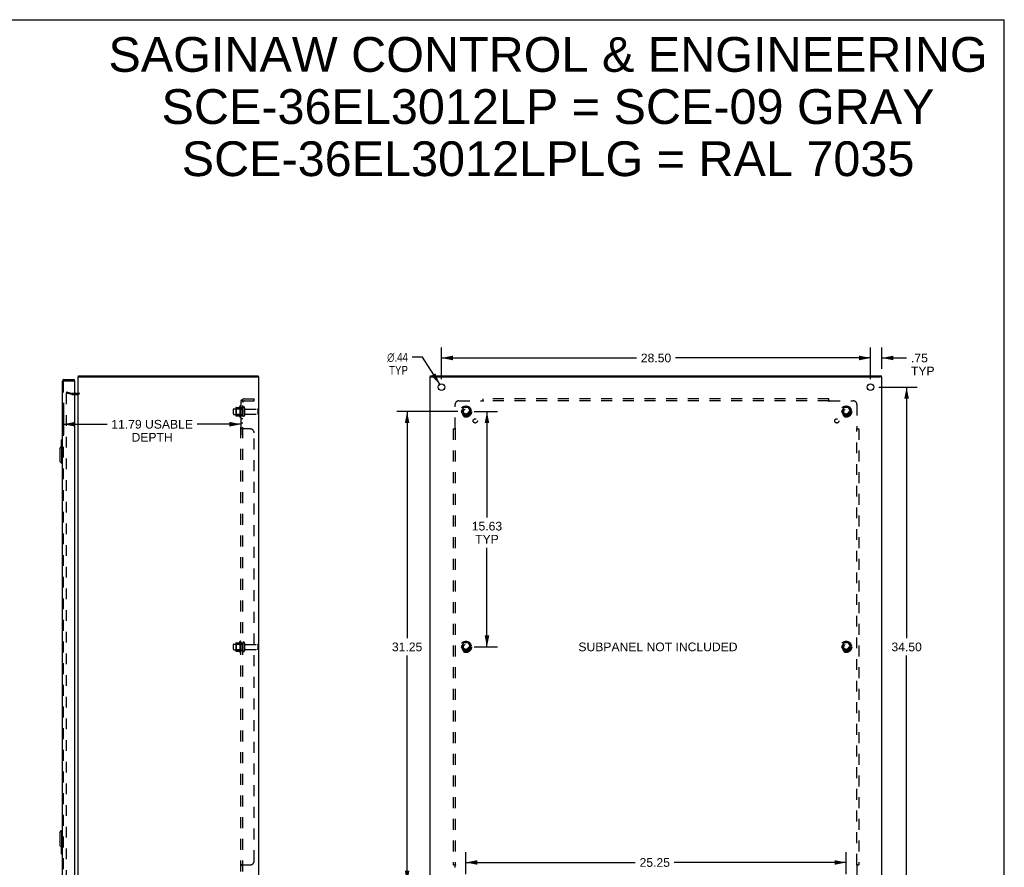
# Model space of a CAD drawing. Header units: inches. Extents: x 0 to 131, y 0 to 85.
# Tile 4 of 4: x 65 to 131, y 28 to 85. Entities that reach past the tile are written whole.
import ezdxf

# ---------------------------------------------------------------- set-up
doc = ezdxf.new("R2010")
doc.units = ezdxf.units.IN
doc.header["$LTSCALE"] = 7.192308
doc.header["$MEASUREMENT"] = 0
doc.linetypes.add('HIDDEN', pattern=[0.2, 0.1, -0.1])
doc.layers.get('0').update_dxf_attribs({"linetype": 'CONTINUOUS'})
for name, color, linetype in [('DEFAULT_2', 8, 'HIDDEN'), ('DIMENSIONS', 7, 'CONTINUOUS'), ('DOOR_ASSEMBLY', 7, 'CONTINUOUS'), ('SUBPANEL', 7, 'CONTINUOUS')]:
    doc.layers.add(name, color=color, linetype=linetype)
doc.styles.get("Standard").update_dxf_attribs({"font": 'arial.ttf'})
doc.styles.add('TEXTSTYLE_1', font='gdt', dxfattribs={"width": 0.8})
doc.dimstyles.new('DIMSTYLE_1', dxfattribs={"dimtxt": 0.576923, "dimasz": 0.769231, "dimexe": 0.09, "dimexo": 0.07, "dimgap": 0.0375, "dimtad": 0, "dimtih": 1, "dimtoh": 1, "dimzin": 4, "dimdsep": 46, "dimtxsty": 'Standard', "dimblk": '_FILLED', "dimblk1": '_FILLED', "dimblk2": '_FILLED', "dimcen": 0.09, "dimadec": 3, "dimazin": 1, "dimtfac": 1, "dimtdec": 3, "dimtofl": 0, "dimtmove": 0, "dimatfit": 3, "dimldrblk": '_FILLED', "dimfxl": 0, "dimtolj": 1, "dimtzin": 4, "dimarcsym": 0})
doc.dimstyles.new('DIMSTYLE_2', dxfattribs={"dimtxt": 0.576923, "dimasz": 0.769231, "dimexe": 0.09, "dimexo": 0.07, "dimgap": 0.09, "dimtad": 0, "dimtih": 1, "dimtoh": 1, "dimzin": 4, "dimdsep": 46, "dimtxsty": 'Standard', "dimblk": '_FILLED', "dimblk1": '_FILLED', "dimblk2": '_FILLED', "dimcen": 0.09, "dimadec": 3, "dimazin": 1, "dimtfac": 1, "dimtdec": 3, "dimtofl": 0, "dimtmove": 0, "dimatfit": 1, "dimldrblk": '_FILLED', "dimfxl": 0, "dimtolj": 1, "dimtzin": 4, "dimarcsym": 0})

# ---------------------------------------------------------------- blocks, each defined once
blk = doc.blocks.new('_FILLED')
at = {"color": 0, "linetype": 'ByBlock'}
blk.add_solid([(0, 0), (-1, 0.2), (-1, -0.2)], dxfattribs=at)
blk = doc.blocks.new('*D6')
at = {"layer": 'DIMENSIONS', "color": 2, "linetype": 'Continuous'}
for p, q in [((68.283, 59.181), (68.283, 57.061)), ((80.076, 59.181), (80.076, 57.061)), ((68.283, 57.754), (71.185, 57.754)), ((80.076, 57.754), (77.175, 57.754))]:
    blk.add_line(p, q, dxfattribs=at)
at = {"layer": 'DIMENSIONS', "color": 2, "linetype": 'Continuous', "xscale": 0.7692307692, "yscale": 0.7692307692, "zscale": 0.7692307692, "rotation": 180}
blk.add_blockref('_FILLED', (68.283, 57.754), dxfattribs=at)
at = {"layer": 'DIMENSIONS', "color": 2, "linetype": 'Continuous', "xscale": 0.7692307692, "yscale": 0.7692307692, "zscale": 0.7692307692}
blk.add_blockref('_FILLED', (80.076, 57.754), dxfattribs=at)
at = {"layer": 'DIMENSIONS', "color": 2, "linetype": 'Continuous', "insert": (74.18, 58.042), "char_height": 0.57692, "width": 5.41321, "attachment_point": 2, "line_spacing_factor": 0.9}
blk.add_mtext('11.79 USABLE\\PDEPTH', dxfattribs=at)
blk = doc.blocks.new('*D7')
at = {"layer": 'DIMENSIONS', "color": 2, "linetype": 'Continuous'}
for p, q in [((121.891, 60.758), (121.891, 62.847)), ((122.641, 61.433), (122.641, 62.847)), ((121.891, 62.155), (120.352, 62.155)), ((122.641, 62.155), (124.284, 62.155))]:
    blk.add_line(p, q, dxfattribs=at)
at = {"layer": 'DIMENSIONS', "color": 2, "linetype": 'Continuous', "xscale": 0.7692307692, "yscale": 0.7692307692, "zscale": 0.7692307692}
blk.add_blockref('_FILLED', (121.891, 62.155), dxfattribs=at)
at = {"layer": 'DIMENSIONS', "color": 2, "linetype": 'Continuous', "xscale": 0.7692307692, "yscale": 0.7692307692, "zscale": 0.7692307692, "rotation": 180}
blk.add_blockref('_FILLED', (122.641, 62.155), dxfattribs=at)
at = {"layer": 'DIMENSIONS', "color": 2, "linetype": 'Continuous', "insert": (124.572, 62.443), "char_height": 0.5769, "width": 1.56348, "attachment_point": 1, "line_spacing_factor": 0.9}
blk.add_mtext('.75\\PTYP', dxfattribs=at)
blk = doc.blocks.new('*D9')
at = {"layer": 'DIMENSIONS', "color": 2, "linetype": 'Continuous'}
for p, q in [((93.391, 60.758), (93.391, 62.847)), ((121.891, 60.758), (121.891, 62.847)), ((93.391, 62.155), (106.344, 62.155)), ((121.891, 62.155), (108.937, 62.155))]:
    blk.add_line(p, q, dxfattribs=at)
at = {"layer": 'DIMENSIONS', "color": 2, "linetype": 'Continuous', "xscale": 0.7692307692, "yscale": 0.7692307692, "zscale": 0.7692307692, "rotation": 180}
blk.add_blockref('_FILLED', (93.391, 62.155), dxfattribs=at)
at = {"layer": 'DIMENSIONS', "color": 2, "linetype": 'Continuous', "xscale": 0.7692307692, "yscale": 0.7692307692, "zscale": 0.7692307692}
blk.add_blockref('_FILLED', (121.891, 62.155), dxfattribs=at)
at = {"layer": 'DIMENSIONS', "color": 2, "linetype": 'Continuous', "insert": (107.641, 62.443), "char_height": 0.5769, "width": 2.01601, "attachment_point": 2, "line_spacing_factor": 0.9}
blk.add_mtext('28.50', dxfattribs=at)
blk = doc.blocks.new('*D10')
at = {"layer": 'DIMENSIONS', "color": 2, "linetype": 'Continuous'}
for p, q in [((122.429, 60.22), (124.974, 60.22)), ((124.282, 60.22), (124.282, 43.547)), ((124.282, 25.72), (124.282, 42.393)), ((122.429, 25.72), (124.974, 25.72))]:
    blk.add_line(p, q, dxfattribs=at)
at = {"layer": 'DIMENSIONS', "color": 2, "linetype": 'Continuous', "xscale": 0.7692307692, "yscale": 0.7692307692, "zscale": 0.7692307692}
for p, rotation in [((124.282, 60.22), 90), ((124.282, 25.72), 270)]:
    blk.add_blockref('_FILLED', p, dxfattribs=dict(at, rotation=rotation))
at = {"layer": 'DIMENSIONS', "color": 2, "linetype": 'Continuous', "insert": (124.282, 43.258), "char_height": 0.5769, "width": 2.01601, "attachment_point": 2, "line_spacing_factor": 0.9}
blk.add_mtext('34.50', dxfattribs=at)
blk = doc.blocks.new('*D11')
at = {"layer": 'DIMENSIONS', "color": 2, "linetype": 'Continuous'}
for p, q in [((92.128, 62.205), (91.455, 62.205)), ((93.274, 60.404), (92.128, 62.205))]:
    blk.add_line(p, q, dxfattribs=at)
at = {"layer": 'DIMENSIONS', "color": 2, "linetype": 'Continuous', "xscale": 0.7692307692, "yscale": 0.7692307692, "zscale": 0.7692307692, "rotation": 302.4569621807}
blk.add_blockref('_FILLED', (93.274, 60.404), dxfattribs=at)
at = {"layer": 'DIMENSIONS', "color": 2, "linetype": 'Continuous', "insert": (91.167, 62.494), "char_height": 0.57692, "width": 1.88876, "attachment_point": 3, "line_spacing_factor": 0.9, "style": 'TEXTSTYLE_1'}
blk.add_mtext('{\\fgdt;n}\\fArial;.44\\PTYP', dxfattribs=at)
blk = doc.blocks.new('*D12')
at = {"layer": 'DIMENSIONS', "color": 2, "linetype": 'Continuous'}
for p, q in [((95.554, 58.595), (97.106, 58.595)), ((96.414, 58.595), (96.414, 51.565)), ((96.414, 42.97), (96.414, 49.545)), ((95.554, 42.97), (97.106, 42.97))]:
    blk.add_line(p, q, dxfattribs=at)
at = {"layer": 'DIMENSIONS', "color": 2, "linetype": 'Continuous', "xscale": 0.7692307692, "yscale": 0.7692307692, "zscale": 0.7692307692}
for p, rotation in [((96.414, 58.595), 90), ((96.414, 42.97), 270)]:
    blk.add_blockref('_FILLED', p, dxfattribs=dict(at, rotation=rotation))
at = {"layer": 'DIMENSIONS', "color": 2, "linetype": 'Continuous', "insert": (96.414, 51.276), "char_height": 0.5769, "width": 2.01601, "attachment_point": 2, "line_spacing_factor": 0.9}
blk.add_mtext('15.63\\PTYP', dxfattribs=at)
blk = doc.blocks.new('*D13')
at = {"layer": 'DIMENSIONS', "color": 2, "linetype": 'Continuous'}
for p, q in [((94.477, 58.595), (90.419, 58.595)), ((91.111, 58.595), (91.111, 43.547)), ((91.111, 27.345), (91.111, 42.393)), ((94.477, 27.345), (90.419, 27.345))]:
    blk.add_line(p, q, dxfattribs=at)
at = {"layer": 'DIMENSIONS', "color": 2, "linetype": 'Continuous', "xscale": 0.7692307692, "yscale": 0.7692307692, "zscale": 0.7692307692}
for p, rotation in [((91.111, 58.595), 90), ((91.111, 27.345), 270)]:
    blk.add_blockref('_FILLED', p, dxfattribs=dict(at, rotation=rotation))
at = {"layer": 'DIMENSIONS', "color": 2, "linetype": 'Continuous', "insert": (91.111, 43.258), "char_height": 0.5769, "width": 2.01601, "attachment_point": 2, "line_spacing_factor": 0.9}
blk.add_mtext('31.25', dxfattribs=at)
blk = doc.blocks.new('*D14')
at = {"layer": 'DIMENSIONS', "color": 2, "linetype": 'Continuous'}
for p, q in [((95.016, 27.883), (95.016, 29.348)), ((120.266, 27.883), (120.266, 29.348)), ((95.016, 28.656), (106.262, 28.656)), ((120.266, 28.656), (108.855, 28.656))]:
    blk.add_line(p, q, dxfattribs=at)
at = {"layer": 'DIMENSIONS', "color": 2, "linetype": 'Continuous', "xscale": 0.7692307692, "yscale": 0.7692307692, "zscale": 0.7692307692, "rotation": 180}
blk.add_blockref('_FILLED', (95.016, 28.656), dxfattribs=at)
at = {"layer": 'DIMENSIONS', "color": 2, "linetype": 'Continuous', "xscale": 0.7692307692, "yscale": 0.7692307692, "zscale": 0.7692307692}
blk.add_blockref('_FILLED', (120.266, 28.656), dxfattribs=at)
at = {"layer": 'DIMENSIONS', "color": 2, "linetype": 'Continuous', "insert": (107.558, 28.945), "char_height": 0.5769, "width": 2.01601, "attachment_point": 2, "line_spacing_factor": 0.9}
blk.add_mtext('25.25', dxfattribs=at)

msp = doc.modelspace()

# ---------------------------------------------------------------- linework, layer by layer
at = {"color": 7, "linetype": 'Continuous'}
for p, q in [((0, 84.615), (130.769, 84.615)), ((130.769, 0), (130.769, 84.615)), ((69.277, 60.895), (69.389, 60.895)), ((69.299, 60.895), (69.299, 60.97)), ((81.274, 60.895), (81.174, 60.895)), ((81.223, 60.895), (81.223, 60.97)), ((92.643, 60.895), (92.749, 60.895)), ((92.674, 60.895), (92.674, 60.97)), ((122.638, 60.895), (122.538, 60.895)), ((122.608, 60.895), (122.608, 60.97))]:
    msp.add_line(p, q, dxfattribs=at)
at = {"color": 3, "linetype": 'Continuous'}
for p, q in [((69.276, 25.045), (69.276, 60.895)), ((69.299, 60.97), (81.223, 60.97)), ((69.389, 60.895), (81.167, 60.895)), ((81.274, 60.895), (81.276, 60.895)), ((81.276, 25.045), (81.276, 60.895)), ((92.641, 25.045), (92.641, 60.895)), ((92.641, 60.895), (92.643, 60.895)), ((92.674, 60.97), (122.608, 60.97)), ((92.751, 60.895), (122.531, 60.895)), ((122.638, 60.895), (122.641, 60.895)), ((122.641, 25.045), (122.641, 60.895)), ((69.234, 59.795), (69.033, 59.795))]:
    msp.add_line(p, q, dxfattribs=at)
for centre in [(93.391, 60.22), (121.891, 60.22)]:
    msp.add_circle(centre, 0.219, dxfattribs=at)
msp.add_arc((69.234, 59.837), 0.042, 270, 360, dxfattribs=at)
at = {"layer": 'DEFAULT_2', "color": 8, "linetype": 'HIDDEN'}
for p, q in [((68.483, 59.899), (68.464, 59.827)), ((68.85, 59.723), (68.464, 59.827)), ((68.464, 59.799), (68.464, 59.797)), ((68.464, 59.797), (68.464, 26.143)), ((68.483, 59.817), (68.482, 59.817)), ((68.483, 59.899), (68.869, 59.796)), ((69.033, 59.795), (68.876, 59.795)), ((68.876, 59.72), (69.234, 59.72)), ((79.74, 58.85), (79.74, 58.339)), ((79.751, 58.872), (79.979, 58.872)), ((80.006, 58.951), (80.006, 58.239)), ((80.076, 58.929), (80.076, 58.261)), ((80.201, 58.852), (80.201, 58.337)), ((80.311, 58.852), (80.311, 58.337)), ((94.853, 58.867), (94.698, 58.6)), ((95.17, 58.872), (94.861, 58.872)), ((95.333, 58.6), (95.179, 58.867)), ((120.103, 58.867), (119.948, 58.6)), ((120.42, 58.872), (120.111, 58.872)), ((120.583, 58.6), (120.429, 58.867)), ((79.576, 58.437), (79.576, 58.752)), ((79.606, 58.782), (80.201, 58.782)), ((79.606, 58.407), (80.201, 58.407)), ((79.76, 58.778), (79.74, 58.798)), ((79.76, 58.411), (79.74, 58.391)), ((79.751, 58.317), (79.979, 58.317)), ((79.76, 58.778), (79.76, 58.411)), ((80.056, 58.778), (79.76, 58.778)), ((80.056, 58.411), (79.76, 58.411)), ((80.056, 58.778), (80.076, 58.798)), ((80.056, 58.778), (80.056, 58.411)), ((80.056, 58.411), (80.076, 58.391)), ((80.374, 58.76), (81.171, 58.76)), ((80.374, 58.43), (81.171, 58.43)), ((81.201, 58.73), (81.201, 58.46)), ((94.698, 58.59), (94.853, 58.322)), ((95.17, 58.317), (94.861, 58.317)), ((95.179, 58.322), (95.333, 58.59)), ((119.948, 58.59), (120.103, 58.322)), ((120.42, 58.317), (120.111, 58.317)), ((120.429, 58.322), (120.583, 58.59)), ((79.606, 43.157), (80.201, 43.157)), ((79.74, 43.225), (79.74, 42.714)), ((79.76, 43.153), (79.74, 43.173)), ((79.751, 43.247), (79.979, 43.247)), ((80.006, 43.326), (80.006, 42.614)), ((80.056, 43.153), (80.076, 43.173)), ((80.076, 43.304), (80.076, 42.636)), ((80.201, 43.227), (80.201, 42.712)), ((80.311, 43.227), (80.311, 42.712)), ((94.853, 43.242), (94.698, 42.975)), ((95.17, 43.247), (94.861, 43.247)), ((95.333, 42.975), (95.179, 43.242)), ((120.103, 43.242), (119.948, 42.975)), ((120.42, 43.247), (120.111, 43.247)), ((120.583, 42.975), (120.429, 43.242)), ((79.576, 42.812), (79.576, 43.127)), ((79.606, 42.782), (80.201, 42.782)), ((79.76, 42.786), (79.74, 42.766)), ((79.751, 42.692), (79.979, 42.692)), ((80.056, 43.153), (79.76, 43.153)), ((79.76, 43.153), (79.76, 42.786)), ((80.056, 42.786), (79.76, 42.786)), ((80.056, 43.153), (80.056, 42.786)), ((80.056, 42.786), (80.076, 42.766)), ((80.374, 43.135), (81.171, 43.135)), ((80.374, 42.805), (81.171, 42.805)), ((81.201, 43.105), (81.201, 42.835)), ((94.698, 42.965), (94.853, 42.697)), ((95.17, 42.692), (94.861, 42.692)), ((95.179, 42.697), (95.333, 42.965)), ((119.948, 42.965), (120.103, 42.697)), ((120.42, 42.692), (120.111, 42.692)), ((120.429, 42.697), (120.583, 42.965))]:
    msp.add_line(p, q, dxfattribs=at)
for points in [[(68.482, 59.817), (68.48, 59.817), (68.478, 59.816), (68.476, 59.816), (68.475, 59.815), (68.473, 59.814), (68.471, 59.813), (68.47, 59.812), (68.468, 59.81), (68.467, 59.809), (68.466, 59.807), (68.465, 59.805), (68.465, 59.803), (68.464, 59.801), (68.464, 59.799)], [(68.488, 59.817), (68.486, 59.817), (68.484, 59.817), (68.483, 59.817)]]:
    msp.add_lwpolyline(points, dxfattribs=at)
for centre, radius in [((95.016, 58.595), 0.372), ((95.016, 58.595), 0.356), ((95.016, 58.595), 0.312), ((120.266, 58.595), 0.372), ((120.266, 58.595), 0.356), ((120.266, 58.595), 0.312), ((95.016, 58.595), 0.204), ((95.016, 58.595), 0.188), ((95.016, 58.595), 0.183), ((95.016, 58.595), 0.165), ((120.266, 58.595), 0.204), ((120.266, 58.595), 0.188), ((120.266, 58.595), 0.183), ((120.266, 58.595), 0.165), ((95.016, 42.97), 0.372), ((95.016, 42.97), 0.356), ((95.016, 42.97), 0.312), ((95.016, 42.97), 0.204), ((95.016, 42.97), 0.188), ((120.266, 42.97), 0.372), ((120.266, 42.97), 0.356), ((120.266, 42.97), 0.312), ((120.266, 42.97), 0.204), ((120.266, 42.97), 0.188), ((95.016, 42.97), 0.183), ((95.016, 42.97), 0.165), ((120.266, 42.97), 0.183), ((120.266, 42.97), 0.165)]:
    msp.add_circle(centre, radius, dxfattribs=at)
for centre, radius, start, end in [((68.876, 59.82), 0.1, 255, 270), ((68.876, 59.82), 0.025, 255, 270), ((69.234, 59.837), 0.117, 270, 360), ((79.882, 58.85), 0.141, 174.79195, 180), ((79.751, 58.862), 0.01, 90, 174.80617), ((79.96, 58.882), 0.01, 270, 336.03207), ((80.607, 58.595), 0.698, 149.33687, 156.03207), ((80.038, 58.929), 0.0384, 0, 145.55034), ((80.256, 58.852), 0.055, 0, 180), ((94.861, 58.862), 0.01, 90.01235, 149.98915), ((95.17, 58.862), 0.01, 30.01204, 89.98872), ((120.111, 58.862), 0.01, 90.01235, 149.98915), ((120.42, 58.862), 0.01, 30.01204, 89.98872), ((79.606, 58.752), 0.03, 90, 180), ((79.606, 58.437), 0.03, 180, 270), ((79.882, 58.339), 0.141, 180, 185.20805), ((79.751, 58.327), 0.01, 185.19383, 270), ((79.96, 58.307), 0.01, 23.96793, 90), ((80.607, 58.595), 0.698, 203.96793, 210.66313), ((80.038, 58.261), 0.0384, 214.44966, 360), ((80.256, 58.337), 0.055, 180, 360), ((80.374, 58.822), 0.0625, 180, 270), ((80.374, 58.367), 0.0625, 90, 180), ((81.171, 58.73), 0.03, 0, 90), ((81.171, 58.46), 0.03, 270, 360), ((94.707, 58.595), 0.01, 150.01268, 209.98829), ((94.861, 58.327), 0.01, 210.01204, 269.98872), ((95.17, 58.327), 0.01, 270.01235, 329.98915), ((95.325, 58.595), 0.01, 330.01268, 29.98829), ((119.957, 58.595), 0.01, 150.01268, 209.98829), ((120.111, 58.327), 0.01, 210.01204, 269.98872), ((120.42, 58.327), 0.01, 270.01235, 329.98915), ((120.575, 58.595), 0.01, 330.01268, 29.98829), ((79.606, 43.127), 0.03, 90, 180), ((79.882, 43.225), 0.141, 174.79195, 180), ((79.751, 43.237), 0.01, 90, 174.80617), ((79.96, 43.257), 0.01, 270, 336.03207), ((80.607, 42.97), 0.698, 149.33687, 156.03207), ((80.038, 43.304), 0.0384, 0, 145.55034), ((80.256, 43.227), 0.055, 0, 180), ((80.374, 43.197), 0.0625, 180, 270), ((94.861, 43.237), 0.01, 90.01235, 149.98915), ((95.17, 43.237), 0.01, 30.01204, 89.98872), ((120.111, 43.237), 0.01, 90.01235, 149.98915), ((120.42, 43.237), 0.01, 30.01204, 89.98872), ((79.606, 42.812), 0.03, 180, 270), ((79.882, 42.714), 0.141, 180, 185.20805), ((79.751, 42.702), 0.01, 185.19383, 270), ((79.96, 42.682), 0.01, 23.96793, 90), ((80.607, 42.97), 0.698, 203.96793, 210.66313), ((80.038, 42.636), 0.0384, 214.44966, 360), ((80.256, 42.712), 0.055, 180, 360), ((80.374, 42.742), 0.0625, 90, 180), ((81.171, 43.105), 0.03, 0, 90), ((81.171, 42.835), 0.03, 270, 360), ((94.707, 42.97), 0.01, 150.01268, 209.98829), ((94.861, 42.702), 0.01, 210.01204, 269.98872), ((95.17, 42.702), 0.01, 270.01235, 329.98915), ((95.325, 42.97), 0.01, 330.01268, 29.98829), ((119.957, 42.97), 0.01, 150.01268, 209.98829), ((120.111, 42.702), 0.01, 210.01204, 269.98872), ((120.42, 42.702), 0.01, 270.01235, 329.98915), ((120.575, 42.97), 0.01, 330.01268, 29.98829)]:
    msp.add_arc(centre, radius, start, end, dxfattribs=at)
at = {"layer": 'DOOR_ASSEMBLY', "color": 3, "linetype": 'Continuous'}
for p, q in [((68.208, 60.603), (68.208, 25.337)), ((68.325, 60.72), (69.033, 60.72)), ((69.033, 60.63), (69.033, 25.31))]:
    msp.add_line(p, q, dxfattribs=at)
at = {"layer": 'DOOR_ASSEMBLY', "color": 8, "linetype": 'HIDDEN'}
for p, q in [((68.283, 25.337), (68.283, 60.603)), ((68.325, 60.645), (69.018, 60.645))]:
    msp.add_line(p, q, dxfattribs=at)
at = {"layer": 'DOOR_ASSEMBLY', "color": 7, "linetype": 'Continuous'}
for p, q in [((69.033, 60.645), (69.018, 60.645)), ((69.033, 60.645), (69.033, 60.72)), ((68.051, 56.153), (68.169, 56.271)), ((68.148, 56.705), (68.148, 56.25)), ((68.163, 56.72), (68.208, 56.72)), ((68.169, 56.271), (68.169, 55.169)), ((68.169, 56.271), (68.208, 56.271)), ((68.195, 56.62), (68.195, 56.271)), ((68.051, 56.153), (68.051, 55.287)), ((68.051, 55.287), (68.169, 55.169)), ((68.169, 55.169), (68.208, 55.169)), ((68.051, 30.653), (68.169, 30.771)), ((68.169, 30.771), (68.208, 30.771)), ((68.169, 30.771), (68.169, 29.669)), ((68.051, 30.653), (68.051, 29.787)), ((68.051, 29.787), (68.169, 29.669)), ((68.148, 29.689), (68.148, 29.235)), ((68.169, 29.669), (68.208, 29.669)), ((68.195, 29.669), (68.195, 29.32)), ((68.163, 29.22), (68.208, 29.22))]:
    msp.add_line(p, q, dxfattribs=at)
for points in [[(68.193, 56.656), (68.194, 56.65), (68.194, 56.644), (68.195, 56.638), (68.195, 56.632), (68.195, 56.626), (68.195, 56.62)], [(68.195, 29.32), (68.195, 29.314), (68.195, 29.307), (68.195, 29.301), (68.194, 29.295), (68.194, 29.289), (68.193, 29.284)]]:
    msp.add_lwpolyline(points, dxfattribs=at)
at = {"layer": 'DOOR_ASSEMBLY', "color": 3, "linetype": 'Continuous'}
for centre, radius, start, end in [((68.325, 60.603), 0.117, 90, 180), ((69.018, 60.63), 0.015, 0, 90)]:
    msp.add_arc(centre, radius, start, end, dxfattribs=at)
at = {"layer": 'DOOR_ASSEMBLY', "color": 8, "linetype": 'HIDDEN'}
msp.add_arc((68.325, 60.603), 0.042, 90, 180, dxfattribs=at)
at = {"layer": 'DOOR_ASSEMBLY', "color": 7, "linetype": 'Continuous'}
for centre, start, end in [((68.163, 56.705), 90, 180), ((68.193, 56.705), 0, 90), ((68.163, 29.235), 180, 270), ((68.193, 29.235), 270, 360)]:
    msp.add_arc(centre, 0.015, start, end, dxfattribs=at)
at = {"layer": 'SUBPANEL', "color": 8, "linetype": 'HIDDEN'}
for p, q in [((80.076, 26.626), (80.076, 59.314)), ((80.201, 59.314), (80.076, 59.314)), ((80.13, 59.352), (80.227, 59.273)), ((80.154, 59.312), (80.155, 59.311)), ((80.157, 59.311), (80.158, 59.31)), ((80.158, 59.31), (80.16, 59.31)), ((80.16, 59.31), (80.161, 59.309)), ((80.161, 59.309), (80.163, 59.309)), ((80.163, 59.309), (80.164, 59.309)), ((80.164, 59.309), (80.166, 59.308)), ((80.166, 59.308), (80.167, 59.308)), ((80.167, 59.308), (80.169, 59.307)), ((80.169, 59.307), (80.171, 59.307)), ((80.171, 59.307), (80.172, 59.306)), ((80.201, 26.626), (80.201, 59.314)), ((80.202, 59.293), (80.201, 59.294)), ((80.313, 59.439), (80.951, 59.439)), ((80.313, 59.314), (80.951, 59.314)), ((80.951, 59.314), (80.951, 59.439)), ((94.297, 57.474), (94.297, 59.064)), ((94.547, 59.314), (96.137, 59.314)), ((96.151, 59.328), (96.147, 59.325)), ((96.155, 59.332), (96.151, 59.328)), ((96.172, 59.273), (96.172, 59.439)), ((119.11, 59.439), (96.172, 59.439)), ((119.11, 59.314), (96.172, 59.314)), ((119.11, 59.273), (119.11, 59.439)), ((119.145, 59.314), (120.735, 59.314)), ((120.985, 59.064), (120.985, 57.474)), ((80.201, 58.845), (80.076, 58.845)), ((80.201, 58.345), (80.076, 58.345)), ((80.201, 58.117), (80.076, 58.117)), ((80.201, 57.836), (80.076, 57.836)), ((80.201, 57.474), (80.076, 57.474)), ((80.079, 57.467), (80.078, 57.468)), ((80.082, 57.463), (80.081, 57.465)), ((80.701, 57.439), (80.13, 57.439)), ((80.202, 57.473), (80.201, 57.474)), ((80.222, 57.453), (80.221, 57.455)), ((80.226, 57.448), (80.225, 57.45)), ((80.227, 57.446), (80.227, 57.447)), ((80.228, 57.443), (80.227, 57.444)), ((80.951, 28.751), (80.951, 57.189)), ((94.172, 57.439), (94.172, 28.501)), ((94.172, 57.439), (94.338, 57.439)), ((94.297, 57.439), (94.297, 28.501)), ((120.944, 57.439), (121.11, 57.439)), ((120.985, 28.501), (120.985, 57.439)), ((120.999, 57.46), (120.996, 57.463)), ((121.003, 57.456), (120.999, 57.46)), ((121.11, 57.439), (121.11, 28.501)), ((80.201, 43.22), (80.076, 43.22)), ((80.201, 42.72), (80.076, 42.72)), ((80.077, 28.467), (80.076, 28.466)), ((80.201, 28.466), (80.076, 28.466)), ((80.078, 28.471), (80.077, 28.47)), ((80.085, 28.478), (80.082, 28.476)), ((80.109, 28.49), (80.102, 28.487)), ((80.13, 28.501), (80.701, 28.501)), ((80.227, 28.493), (80.226, 28.491)), ((94.172, 28.501), (94.338, 28.501)), ((94.278, 28.484), (94.283, 28.48)), ((94.283, 28.48), (94.286, 28.476)), ((94.297, 26.876), (94.297, 28.466)), ((120.944, 28.501), (121.11, 28.501)), ((120.985, 28.466), (120.985, 26.876))]:
    msp.add_line(p, q, dxfattribs=at)
for points in [[(80.099, 59.334), (80.096, 59.332), (80.093, 59.331), (80.09, 59.329), (80.087, 59.328), (80.085, 59.326), (80.082, 59.325), (80.081, 59.323), (80.079, 59.321), (80.078, 59.319), (80.077, 59.318), (80.077, 59.316), (80.077, 59.315), (80.076, 59.314)], [(80.13, 59.352), (80.129, 59.35), (80.127, 59.348), (80.124, 59.346), (80.122, 59.345), (80.119, 59.343), (80.116, 59.341), (80.112, 59.34), (80.109, 59.338), (80.105, 59.337), (80.099, 59.334)], [(80.145, 59.314), (80.144, 59.314), (80.144, 59.314), (80.144, 59.314), (80.143, 59.314), (80.143, 59.314), (80.142, 59.314), (80.142, 59.314), (80.142, 59.314), (80.142, 59.314), (80.142, 59.314)], [(80.142, 59.314), (80.142, 59.314), (80.142, 59.314), (80.142, 59.314), (80.142, 59.314), (80.143, 59.314), (80.143, 59.314), (80.143, 59.314), (80.144, 59.313), (80.144, 59.313), (80.145, 59.313), (80.145, 59.313), (80.146, 59.313), (80.146, 59.313), (80.147, 59.313), (80.147, 59.313), (80.148, 59.313), (80.148, 59.313), (80.149, 59.313), (80.149, 59.312), (80.15, 59.312), (80.151, 59.312), (80.151, 59.312), (80.152, 59.312), (80.152, 59.312), (80.153, 59.312), (80.154, 59.312)], [(80.155, 59.311), (80.156, 59.311), (80.157, 59.311)], [(80.172, 59.306), (80.174, 59.305), (80.175, 59.305), (80.176, 59.305), (80.176, 59.305), (80.177, 59.304), (80.178, 59.304), (80.179, 59.303), (80.18, 59.303), (80.181, 59.303), (80.182, 59.302), (80.183, 59.302), (80.184, 59.302), (80.185, 59.301), (80.185, 59.301), (80.186, 59.301), (80.187, 59.3), (80.188, 59.3), (80.189, 59.299), (80.19, 59.299), (80.19, 59.299), (80.191, 59.298), (80.192, 59.298), (80.193, 59.298), (80.193, 59.297), (80.194, 59.297), (80.195, 59.297), (80.195, 59.296), (80.196, 59.296), (80.197, 59.296), (80.197, 59.295), (80.198, 59.295), (80.199, 59.295), (80.199, 59.294), (80.2, 59.294), (80.201, 59.294), (80.201, 59.293), (80.202, 59.293), (80.202, 59.293), (80.203, 59.292), (80.203, 59.292), (80.204, 59.292), (80.204, 59.292), (80.204, 59.291), (80.205, 59.291), (80.205, 59.291), (80.205, 59.291)], [(80.219, 59.286), (80.215, 59.291), (80.213, 59.293), (80.211, 59.295), (80.21, 59.297), (80.208, 59.299), (80.206, 59.301), (80.205, 59.303), (80.204, 59.305), (80.203, 59.307), (80.202, 59.309), (80.202, 59.311), (80.202, 59.312), (80.201, 59.314)], [(80.206, 59.291), (80.205, 59.291), (80.205, 59.291), (80.205, 59.291), (80.205, 59.291), (80.205, 59.291), (80.204, 59.292), (80.204, 59.292), (80.203, 59.292), (80.203, 59.293), (80.203, 59.293), (80.202, 59.293)], [(80.205, 59.291), (80.205, 59.291), (80.206, 59.291)], [(80.227, 59.273), (80.227, 59.273), (80.228, 59.274), (80.228, 59.275), (80.227, 59.275), (80.227, 59.276), (80.227, 59.277), (80.226, 59.278), (80.225, 59.279), (80.224, 59.28), (80.223, 59.282), (80.222, 59.283), (80.221, 59.285), (80.219, 59.286)], [(96.147, 59.325), (96.146, 59.323), (96.144, 59.321), (96.142, 59.319), (96.141, 59.318), (96.139, 59.316), (96.138, 59.315), (96.137, 59.314)], [(96.147, 59.299), (96.145, 59.301), (96.144, 59.303), (96.143, 59.305), (96.142, 59.307), (96.14, 59.309), (96.139, 59.311), (96.138, 59.312), (96.137, 59.314)], [(96.172, 59.273), (96.171, 59.273), (96.169, 59.274), (96.168, 59.275), (96.166, 59.275), (96.165, 59.276), (96.164, 59.277), (96.163, 59.278), (96.161, 59.279), (96.16, 59.28), (96.159, 59.282), (96.157, 59.283), (96.156, 59.285), (96.155, 59.286), (96.154, 59.288), (96.153, 59.29), (96.151, 59.291), (96.15, 59.293), (96.149, 59.295), (96.147, 59.299)], [(96.172, 59.352), (96.171, 59.35), (96.169, 59.348), (96.168, 59.346), (96.167, 59.345), (96.165, 59.343), (96.164, 59.341), (96.162, 59.34), (96.161, 59.338), (96.159, 59.337), (96.158, 59.335), (96.157, 59.334), (96.155, 59.332)], [(119.11, 59.352), (119.111, 59.35), (119.112, 59.348), (119.114, 59.346), (119.115, 59.345), (119.117, 59.343), (119.118, 59.341), (119.12, 59.34), (119.121, 59.338), (119.122, 59.337), (119.124, 59.335), (119.125, 59.334), (119.127, 59.332), (119.133, 59.326)], [(119.11, 59.273), (119.111, 59.273), (119.113, 59.274), (119.114, 59.275), (119.115, 59.275), (119.117, 59.276), (119.118, 59.277), (119.119, 59.278), (119.121, 59.279), (119.122, 59.28), (119.123, 59.282), (119.124, 59.283), (119.126, 59.285), (119.127, 59.286), (119.128, 59.288), (119.129, 59.29), (119.13, 59.291), (119.132, 59.293), (119.133, 59.295)], [(119.133, 59.326), (119.134, 59.325), (119.136, 59.323), (119.138, 59.321), (119.14, 59.319), (119.141, 59.318), (119.143, 59.316), (119.144, 59.315), (119.145, 59.314)], [(119.133, 59.295), (119.135, 59.299), (119.136, 59.301), (119.138, 59.303), (119.139, 59.305), (119.14, 59.307), (119.141, 59.309), (119.143, 59.311), (119.144, 59.312), (119.145, 59.314)], [(80.077, 57.471), (80.077, 57.473), (80.076, 57.474)], [(80.085, 57.462), (80.082, 57.463), (80.081, 57.465), (80.079, 57.467), (80.078, 57.468), (80.077, 57.47), (80.077, 57.471), (80.077, 57.473), (80.076, 57.474)], [(80.09, 57.458), (80.087, 57.46), (80.085, 57.462)], [(80.096, 57.456), (80.093, 57.457), (80.09, 57.458)], [(80.109, 57.45), (80.102, 57.453), (80.099, 57.454), (80.096, 57.456)], [(80.127, 57.441), (80.124, 57.443), (80.122, 57.444), (80.119, 57.446), (80.116, 57.447), (80.112, 57.449), (80.109, 57.45)], [(80.13, 57.439), (80.129, 57.44), (80.127, 57.441)], [(80.208, 57.464), (80.206, 57.465), (80.205, 57.467), (80.204, 57.468), (80.203, 57.469), (80.202, 57.47), (80.202, 57.472), (80.202, 57.473), (80.201, 57.474)], [(80.215, 57.459), (80.211, 57.462), (80.21, 57.463), (80.208, 57.464), (80.206, 57.465), (80.205, 57.467), (80.204, 57.468)], [(80.219, 57.456), (80.218, 57.457), (80.216, 57.458), (80.215, 57.459)], [(80.227, 57.439), (80.227, 57.44), (80.228, 57.442), (80.228, 57.443), (80.227, 57.444), (80.227, 57.446), (80.227, 57.447), (80.226, 57.448), (80.225, 57.45), (80.224, 57.451), (80.223, 57.452), (80.222, 57.453), (80.221, 57.455), (80.219, 57.456)], [(80.227, 57.439), (80.227, 57.44), (80.228, 57.442)], [(94.259, 57.439), (94.261, 57.44), (94.262, 57.441), (94.264, 57.443), (94.266, 57.444), (94.268, 57.446), (94.27, 57.447), (94.271, 57.449), (94.273, 57.45), (94.274, 57.451), (94.276, 57.453), (94.277, 57.454), (94.278, 57.456), (94.284, 57.462)], [(94.284, 57.462), (94.286, 57.463), (94.288, 57.465), (94.29, 57.467), (94.291, 57.468), (94.293, 57.47), (94.295, 57.471), (94.296, 57.473), (94.297, 57.474)], [(94.315, 57.462), (94.311, 57.464), (94.309, 57.465), (94.307, 57.467), (94.305, 57.468), (94.303, 57.469), (94.302, 57.47), (94.3, 57.472), (94.299, 57.473), (94.297, 57.474)], [(94.338, 57.439), (94.337, 57.44), (94.337, 57.442), (94.336, 57.443), (94.335, 57.444), (94.335, 57.446), (94.334, 57.447), (94.333, 57.448), (94.332, 57.45), (94.33, 57.451), (94.329, 57.452), (94.328, 57.453), (94.326, 57.455), (94.325, 57.456), (94.323, 57.457), (94.321, 57.458), (94.319, 57.459), (94.317, 57.46), (94.315, 57.462)], [(120.944, 57.439), (120.944, 57.44), (120.945, 57.442), (120.946, 57.443), (120.946, 57.444), (120.947, 57.446), (120.948, 57.447), (120.949, 57.448), (120.95, 57.45), (120.952, 57.451), (120.953, 57.452), (120.954, 57.453), (120.956, 57.455), (120.957, 57.456), (120.959, 57.457), (120.961, 57.458), (120.963, 57.459), (120.964, 57.46), (120.966, 57.462), (120.97, 57.464)], [(120.97, 57.464), (120.972, 57.465), (120.975, 57.467), (120.977, 57.468), (120.978, 57.469), (120.98, 57.47), (120.982, 57.472), (120.983, 57.473), (120.985, 57.474)], [(120.996, 57.463), (120.994, 57.465), (120.992, 57.467), (120.991, 57.468), (120.989, 57.47), (120.987, 57.471), (120.986, 57.473), (120.985, 57.474)], [(121.023, 57.439), (121.021, 57.44), (121.019, 57.441), (121.018, 57.443), (121.016, 57.444), (121.014, 57.446), (121.012, 57.447), (121.011, 57.449), (121.009, 57.45), (121.008, 57.451), (121.006, 57.453), (121.005, 57.454), (121.003, 57.456)], [(80.102, 28.487), (80.099, 28.486), (80.096, 28.484), (80.093, 28.483), (80.09, 28.481), (80.087, 28.48), (80.085, 28.478), (80.082, 28.476), (80.081, 28.475), (80.079, 28.473), (80.078, 28.471), (80.077, 28.47), (80.077, 28.468), (80.077, 28.467), (80.076, 28.466)], [(80.116, 28.493), (80.112, 28.491), (80.109, 28.49)], [(80.13, 28.501), (80.129, 28.5), (80.127, 28.498), (80.124, 28.497), (80.122, 28.495), (80.119, 28.494), (80.116, 28.493)], [(80.13, 28.501), (80.129, 28.5), (80.127, 28.498), (80.124, 28.497)], [(80.211, 28.478), (80.21, 28.477), (80.208, 28.476), (80.206, 28.474), (80.205, 28.473), (80.204, 28.472), (80.203, 28.471), (80.202, 28.469), (80.202, 28.468), (80.202, 28.467), (80.201, 28.466)], [(80.202, 28.468), (80.202, 28.467), (80.201, 28.466)], [(80.204, 28.472), (80.203, 28.471), (80.202, 28.469)], [(80.21, 28.477), (80.208, 28.476), (80.206, 28.474), (80.205, 28.473)], [(80.227, 28.501), (80.227, 28.5), (80.228, 28.498), (80.228, 28.497), (80.227, 28.495), (80.227, 28.494), (80.227, 28.493), (80.226, 28.491), (80.225, 28.49), (80.224, 28.489), (80.223, 28.488), (80.222, 28.486), (80.221, 28.485), (80.219, 28.484), (80.218, 28.483), (80.216, 28.482), (80.215, 28.48), (80.211, 28.478)], [(80.221, 28.485), (80.219, 28.484), (80.218, 28.483)], [(80.225, 28.49), (80.224, 28.489), (80.223, 28.488), (80.222, 28.486)], [(80.227, 28.501), (80.227, 28.5), (80.228, 28.498), (80.228, 28.497), (80.227, 28.495), (80.227, 28.494)], [(94.259, 28.501), (94.261, 28.5), (94.262, 28.498), (94.264, 28.497), (94.266, 28.495), (94.268, 28.494), (94.27, 28.493), (94.271, 28.491), (94.273, 28.49), (94.274, 28.488), (94.276, 28.487), (94.277, 28.486), (94.278, 28.484)], [(94.286, 28.476), (94.288, 28.475), (94.29, 28.473), (94.291, 28.471), (94.293, 28.47), (94.295, 28.468), (94.296, 28.467), (94.297, 28.466)], [(94.311, 28.476), (94.309, 28.474), (94.307, 28.473), (94.305, 28.472), (94.303, 28.471), (94.302, 28.469), (94.3, 28.468), (94.299, 28.467), (94.297, 28.466)], [(94.338, 28.501), (94.337, 28.5), (94.337, 28.498), (94.336, 28.497), (94.335, 28.495), (94.335, 28.494), (94.334, 28.493), (94.333, 28.491), (94.332, 28.49), (94.33, 28.489), (94.329, 28.488), (94.328, 28.486), (94.326, 28.485), (94.325, 28.484), (94.323, 28.483), (94.321, 28.482), (94.319, 28.48), (94.317, 28.479), (94.315, 28.478), (94.311, 28.476)], [(120.944, 28.501), (120.944, 28.5), (120.945, 28.498), (120.946, 28.497), (120.946, 28.495), (120.947, 28.494), (120.948, 28.493), (120.949, 28.491), (120.95, 28.49), (120.952, 28.489), (120.953, 28.488), (120.954, 28.486), (120.956, 28.485), (120.957, 28.484), (120.959, 28.483), (120.961, 28.482), (120.963, 28.48), (120.964, 28.479), (120.966, 28.478)], [(120.966, 28.478), (120.97, 28.476), (120.972, 28.474), (120.975, 28.473), (120.977, 28.472), (120.978, 28.471), (120.98, 28.469), (120.982, 28.468), (120.983, 28.467), (120.985, 28.466)], [(121.003, 28.484), (120.997, 28.478), (120.996, 28.476), (120.994, 28.475), (120.992, 28.473), (120.991, 28.471), (120.989, 28.47), (120.987, 28.468), (120.986, 28.467), (120.985, 28.466)], [(121.023, 28.501), (121.021, 28.5), (121.019, 28.498), (121.018, 28.497), (121.016, 28.495), (121.014, 28.494), (121.012, 28.493), (121.011, 28.491), (121.009, 28.49), (121.008, 28.488), (121.006, 28.487), (121.005, 28.486), (121.003, 28.484)]]:
    msp.add_lwpolyline(points, dxfattribs=at)
for centre, radius in [((95.016, 58.595), 0.25), ((120.266, 58.595), 0.25), ((95.635, 57.976), 0.141), ((119.647, 57.976), 0.141), ((95.016, 42.97), 0.25), ((120.266, 42.97), 0.25)]:
    msp.add_circle(centre, radius, dxfattribs=at)
for centre, radius, start, end in [((80.313, 59.202), 0.237, 90, 180), ((80.313, 59.202), 0.112, 90, 180), ((94.547, 59.064), 0.25, 90, 180), ((120.735, 59.064), 0.25, 0, 90), ((80.701, 57.189), 0.25, 0, 90), ((80.701, 28.751), 0.25, 270, 360)]:
    msp.add_arc(centre, radius, start, end, dxfattribs=at)

# ---------------------------------------------------------------- texts
at = {"layer": 'DIMENSIONS', "color": 2, "linetype": 'Continuous', "attachment_point": 2, "line_spacing_factor": 0.9}
for s, insert, char_height, width in [('SAGINAW CONTROL & ENGINEERING\\PSCE-36EL3012LP = SCE-09 GRAY\\PSCE-36EL3012LPLG = RAL 7035', (100.471, 83.462), 2.30769, 58.28424), ('SUBPANEL NOT INCLUDED', (107.771, 43.259), 0.57692, 10.54976)]:
    msp.add_mtext(s, dxfattribs=dict(at, insert=insert, char_height=char_height, width=width))

# ---------------------------------------------------------------- dimensions: what is measured, and where the dimension line sits
at = {"layer": 'DIMENSIONS', "color": 2, "linetype": 'Continuous'}
for base, p1, p2, angle, picture, middle in [((93.391, 62.155), (121.891, 60.688), (93.391, 60.688), 180, '*D9', (107.633, 62.152)), ((124.282, 25.72), (122.359, 60.22), (122.359, 25.72), 270, '*D10', (124.281, 42.967)), ((91.111, 27.345), (94.547, 58.595), (94.547, 27.345), 270, '*D13', (91.112, 42.967))]:
    dim = msp.add_linear_dim(base=base, p1=p1, p2=p2, angle=angle, dimstyle='DIMSTYLE_1', dxfattribs=at)
    dim.commit()
    dim.dimension.update_dxf_attribs({"geometry": picture, "text_midpoint": middle, "dimtype": 160})
for base, p1, p2, angle, text, picture, middle in [((121.891, 62.155), (122.641, 61.363), (121.891, 60.688), 180, '<>\\PTYP', '*D7', (125.354, 61.722)), ((68.283, 57.754), (80.076, 59.251), (68.283, 59.251), 180, '<> USABLE\\PDEPTH', '*D6', (74.18, 57.321)), ((96.414157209, 42.969851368), (95.48438841, 58.594851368), (95.48438841, 42.969851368), 270, '<>\\PTYP', '*D12', (96.414157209, 50.555043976))]:
    dim = msp.add_linear_dim(base=base, p1=p1, p2=p2, angle=angle, text=text, dimstyle='DIMSTYLE_1', dxfattribs=at)
    dim.commit()
    dim.dimension.update_dxf_attribs({"geometry": picture, "text_midpoint": middle, "dimtype": 160})
dim = msp.add_diameter_dim_2p(p1=(93.274, 60.404), p2=(93.508, 60.035), text='%%c<>\\PTYP', dimstyle='DIMSTYLE_2', override={"dimpost": '<>'}, dxfattribs=at)
dim.commit()
dim.dimension.update_dxf_attribs({"geometry": '*D11', "text_midpoint": (90.222, 61.772), "dimtype": 163})
dim = msp.add_linear_dim(base=(120.266, 28.656), p1=(95.016, 27.813), p2=(120.266, 27.813), dimstyle='DIMSTYLE_1', dxfattribs=at)
dim.commit()
dim.dimension.update_dxf_attribs({"geometry": '*D14', "text_midpoint": (107.553, 28.653), "dimtype": 160})

doc.saveas('drawing.dxf')
